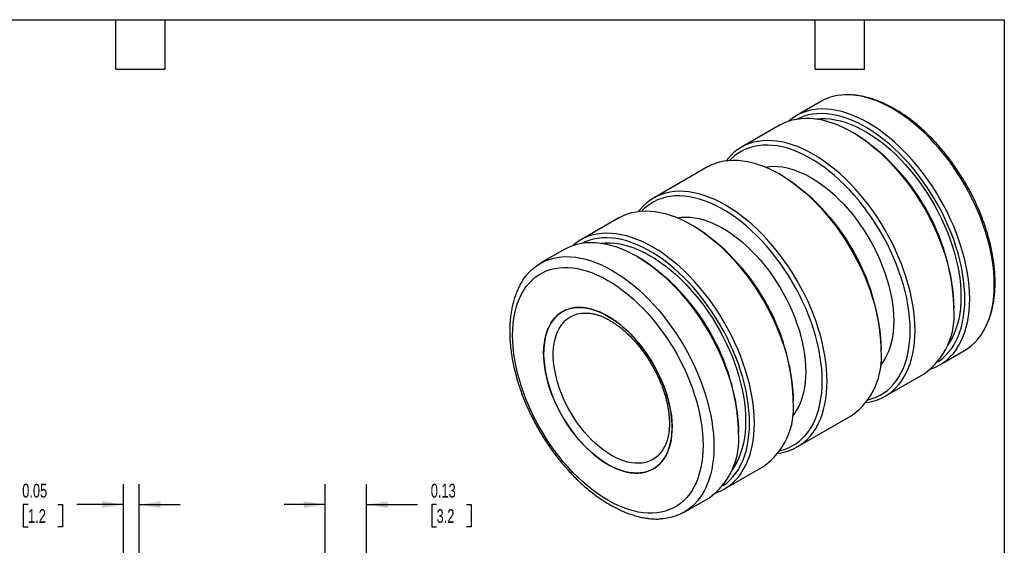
# Model space of a CAD drawing. Header units: inches. Extents: x 0.12 to 5.38, y 0.12 to 4.12.
# Tile 3 of 3: x 2.38 to 5.37, y 2.53 to 4.12. Entities that reach past the tile are written whole.
import ezdxf

# ---------------------------------------------------------------- set-up
doc = ezdxf.new("R2010")
doc.units = ezdxf.units.IN
doc.header["$LTSCALE"] = 0.5
doc.header["$MEASUREMENT"] = 0
doc.layers.add('DIMENSIONS', color=140, linetype='Continuous', lineweight=25)
doc.layers.add('TEXT', color=140, linetype='Continuous', lineweight=25)
doc.styles.add('SLDTEXTSTYLE0', font='TXT', dxfattribs={"width": 0.7})
doc.dimstyles.new('SLDDIMSTYLE1', dxfattribs={"dimtxt": 0.04248, "dimasz": 0.065, "dimexe": 0, "dimexo": 0.0625, "dimgap": 0.01062, "dimtad": 0, "dimtih": 1, "dimtoh": 1, "dimrnd": 1e-09, "dimdsep": 46, "dimtxsty": 'SLDTEXTSTYLE0', "dimsah": 1, "dimcen": 0.09, "dimadec": 0, "dimazin": 2, "dimtfac": 1, "dimtmove": 0, "dimatfit": 0, "dimfxl": 0, "dimfrac": 2, "dimtolj": 1, "dimtzin": 12, "dimarcsym": 0})

# ---------------------------------------------------------------- blocks, each defined once
blk = doc.blocks.new('_D_1')
at = {"layer": 'DIMENSIONS'}
for p, q in [((2.6981, 2.3864), (2.6981, 2.7127)), ((2.7456, 2.3864), (2.7456, 2.7127)), ((2.4079, 2.6502), (2.3936, 2.6502)), ((2.3936, 2.6502), (2.3936, 2.5827)), ((2.4988, 2.6502), (2.513, 2.6502)), ((2.513, 2.6502), (2.513, 2.5827)), ((2.6981, 2.6502), (2.5563, 2.6502)), ((2.7456, 2.6502), (2.8706, 2.6502)), ((2.3936, 2.5827), (2.4079, 2.5827)), ((2.513, 2.5827), (2.4988, 2.5827))]:
    blk.add_line(p, q, dxfattribs=at)
for points in [[(2.6981, 2.6502), (2.6331, 2.6602), (2.6331, 2.6402)], [(2.7456, 2.6502), (2.8106, 2.6402), (2.8106, 2.6602)]]:
    blk.add_solid(points, dxfattribs=at)
at = {"layer": 'DIMENSIONS', "char_height": 0.04167, "attachment_point": 1, "style": 'SLDTEXTSTYLE0'}
for s, insert in [('0.05', (2.3902, 2.7135)), ('1.2', (2.4079, 2.6364))]:
    blk.add_mtext(s, dxfattribs=dict(at, insert=insert))
blk = doc.blocks.new('_D_2')
at = {"layer": 'DIMENSIONS'}
for p, q in [((3.3111, 2.3864), (3.3111, 2.7127)), ((3.4361, 2.3864), (3.4361, 2.7127)), ((3.3111, 2.6502), (3.1861, 2.6502)), ((3.4361, 2.6502), (3.592, 2.6502)), ((3.6496, 2.6502), (3.6353, 2.6502)), ((3.6353, 2.6502), (3.6353, 2.5827)), ((3.7405, 2.6502), (3.7547, 2.6502)), ((3.7547, 2.6502), (3.7547, 2.5827)), ((3.6353, 2.5827), (3.6496, 2.5827)), ((3.7547, 2.5827), (3.7405, 2.5827))]:
    blk.add_line(p, q, dxfattribs=at)
for points in [[(3.3111, 2.6502), (3.2461, 2.6602), (3.2461, 2.6402)], [(3.4361, 2.6502), (3.5011, 2.6402), (3.5011, 2.6602)]]:
    blk.add_solid(points, dxfattribs=at)
at = {"layer": 'DIMENSIONS', "char_height": 0.04167, "attachment_point": 1, "style": 'SLDTEXTSTYLE0'}
for s, insert in [('0.13', (3.6319, 2.7135)), ('3.2', (3.6496, 2.6364))]:
    blk.add_mtext(s, dxfattribs=dict(at, insert=insert))

msp = doc.modelspace()

# ---------------------------------------------------------------- linework, layer by layer
for p, q in [((4.81702, 3.87602), (4.74231, 3.8329)), ((4.69387, 3.80493), (4.57614, 3.73697)), ((4.91989, 3.77898), (4.91247, 3.78326)), ((4.4729, 3.67737), (4.30885, 3.58267)), ((4.69892, 3.65141), (4.6915, 3.6557)), ((4.20562, 3.52307), (4.08788, 3.4551)), ((4.43164, 3.49711), (4.42421, 3.5014)), ((4.03945, 3.42714), (3.96474, 3.38401)), ((4.26547, 3.40118), (4.25804, 3.40547)), ((5.22151, 3.24793), (5.22151, 3.2565)), ((5.00054, 3.12036), (5.00054, 3.12893)), ((5.1794, 3.07575), (5.25411, 3.11888)), ((5.01323, 2.97982), (5.13096, 3.04779)), ((4.73326, 2.96606), (4.73326, 2.97463)), ((4.74594, 2.82552), (4.90999, 2.92023)), ((4.56709, 2.87013), (4.56709, 2.8787)), ((4.52497, 2.69796), (4.64271, 2.76592)), ((4.40183, 2.62687), (4.47654, 2.67))]:
    msp.add_line(p, q)
at = {"flags": 128}
for points in [[(5.25411, 3.11888), (5.25412, 3.11889), (5.26526, 3.12601), (5.27577, 3.13416), (5.28562, 3.14329), (5.29479, 3.1534), (5.30324, 3.16445), (5.31097, 3.17642), (5.31793, 3.18926), (5.32412, 3.20295), (5.32953, 3.21745), (5.33412, 3.23271), (5.3379, 3.2487), (5.34085, 3.26537), (5.34296, 3.28268), (5.34423, 3.30058), (5.34465, 3.31901), (5.34423, 3.33794), (5.34296, 3.3573), (5.34085, 3.37705), (5.3379, 3.39712), (5.33412, 3.41747), (5.32953, 3.43804), (5.32412, 3.45878), (5.31793, 3.47962), (5.31097, 3.50051), (5.30324, 3.52138), (5.29479, 3.5422), (5.28562, 3.56289), (5.27577, 3.5834), (5.26526, 3.60368), (5.25412, 3.62366), (5.24238, 3.6433), (5.23008, 3.66254), (5.21724, 3.68133), (5.20391, 3.69961), (5.19011, 3.71734), (5.17589, 3.73447), (5.16128, 3.75095), (5.14633, 3.76673), (5.13108, 3.78177), (5.11556, 3.79604), (5.09982, 3.80948), (5.08391, 3.82207), (5.06787, 3.83377), (5.05174, 3.84455), (5.03556, 3.85438), (5.01938, 3.86323), (5.00325, 3.87108), (4.98721, 3.8779), (4.9713, 3.88368), (4.95556, 3.8884), (4.94005, 3.89205), (4.92479, 3.89462), (4.90984, 3.8961), (4.89523, 3.89649), (4.88101, 3.89578), (4.86722, 3.89398), (4.85388, 3.89109), (4.84104, 3.88713), (4.82874, 3.8821), (4.81702, 3.87602)], [(5.15384, 3.0641), (5.15537, 3.06464), (5.16768, 3.06968), (5.17942, 3.07576), (5.19056, 3.08289), (5.20107, 3.09103), (5.21092, 3.10017), (5.22008, 3.11028), (5.22854, 3.12133), (5.23626, 3.13329), (5.24323, 3.14614), (5.24942, 3.15983), (5.25482, 3.17432), (5.25942, 3.18959), (5.2632, 3.20558), (5.26614, 3.22225), (5.26826, 3.23956), (5.26953, 3.25745), (5.26995, 3.27589), (5.26953, 3.29481), (5.26826, 3.31417), (5.26614, 3.33392), (5.2632, 3.354), (5.25942, 3.37435), (5.25482, 3.39492), (5.24942, 3.41565), (5.24323, 3.43649), (5.23626, 3.45738), (5.22854, 3.47826), (5.22008, 3.49907), (5.21092, 3.51976), (5.20107, 3.54028), (5.19056, 3.56055), (5.17942, 3.58054), (5.16768, 3.60018), (5.15537, 3.61942), (5.14254, 3.6382), (5.1292, 3.65649), (5.1154, 3.67422), (5.10118, 3.69134), (5.08658, 3.70782), (5.07162, 3.7236), (5.05637, 3.73864), (5.04085, 3.75291), (5.02512, 3.76636), (5.00921, 3.77895), (4.99316, 3.79065), (4.97703, 3.80143), (4.96086, 3.81125), (4.94468, 3.8201), (4.92855, 3.82795), (4.9125, 3.83477), (4.89659, 3.84055), (4.88086, 3.84527), (4.86534, 3.84892), (4.85009, 3.85149), (4.83514, 3.85297), (4.82053, 3.85336), (4.80631, 3.85265), (4.79251, 3.85085), (4.77917, 3.84797), (4.76634, 3.844), (4.75403, 3.83897), (4.74229, 3.83288), (4.73115, 3.82576), (4.72064, 3.81762), (4.71944, 3.81658)], [(5.17375, 3.08489), (5.17509, 3.08578), (5.18567, 3.09363), (5.19558, 3.1025), (5.20482, 3.11234), (5.21334, 3.12315), (5.22112, 3.13488), (5.22814, 3.1475), (5.23439, 3.16099), (5.23984, 3.17529), (5.24447, 3.19037), (5.24828, 3.20619), (5.25126, 3.22269), (5.25339, 3.23985), (5.25467, 3.25759), (5.2551, 3.27589), (5.25467, 3.29467), (5.25339, 3.3139), (5.25126, 3.33352), (5.24828, 3.35346), (5.24447, 3.37368), (5.23984, 3.39411), (5.23439, 3.4147), (5.22814, 3.4354), (5.22112, 3.45613), (5.21334, 3.47685), (5.20482, 3.49749), (5.19558, 3.51799), (5.18567, 3.53831), (5.17509, 3.55837), (5.16389, 3.57813), (5.15208, 3.59752), (5.13972, 3.6165), (5.12683, 3.635), (5.11344, 3.65298), (5.09961, 3.67038), (5.08535, 3.68716), (5.07073, 3.70327), (5.05577, 3.71866), (5.04052, 3.73329), (5.02503, 3.74711), (5.00933, 3.76009), (4.99347, 3.7722), (4.9775, 3.78339), (4.96146, 3.79363), (4.9454, 3.80291), (4.92936, 3.81118), (4.91339, 3.81843), (4.89753, 3.82463), (4.88184, 3.82977), (4.86634, 3.83384), (4.85109, 3.83682), (4.83613, 3.8387), (4.82151, 3.83948), (4.80726, 3.83915), (4.79342, 3.83772), (4.78004, 3.8352), (4.76714, 3.83158), (4.75478, 3.82688), (4.7474, 3.82343)], [(4.69387, 3.80493), (4.70559, 3.81101), (4.7179, 3.81604), (4.73074, 3.82001), (4.74407, 3.82289), (4.75787, 3.82469), (4.77209, 3.8254), (4.7867, 3.82501), (4.80165, 3.82353), (4.8169, 3.82096), (4.83242, 3.81731), (4.84815, 3.81259), (4.86407, 3.80681), (4.88011, 3.79999), (4.89624, 3.79214), (4.91242, 3.78329), (4.9286, 3.77346), (4.94473, 3.76268), (4.96077, 3.75098), (4.97668, 3.73839), (4.99242, 3.72495), (5.00793, 3.71068), (5.02319, 3.69564), (5.03814, 3.67986), (5.05274, 3.66338), (5.06697, 3.64625), (5.08076, 3.62853), (5.0941, 3.61024), (5.10694, 3.59145), (5.11924, 3.57222), (5.13098, 3.55258), (5.14212, 3.53259), (5.15263, 3.51231), (5.16248, 3.4918), (5.17165, 3.47111), (5.1801, 3.4503), (5.18782, 3.42942), (5.19479, 3.40853), (5.20098, 3.38769), (5.20638, 3.36696), (5.21098, 3.34639), (5.21476, 3.32603), (5.21771, 3.30596), (5.21982, 3.28621), (5.22109, 3.26685), (5.22151, 3.24793)], [(4.80406, 3.82319), (4.81763, 3.82422), (4.8317, 3.82415), (4.84612, 3.82299), (4.86086, 3.82073), (4.87587, 3.81739), (4.89111, 3.81297), (4.90653, 3.80749), (4.92209, 3.80095), (4.93774, 3.79339), (4.95343, 3.78482), (4.96913, 3.77527), (4.98478, 3.76476), (5.00033, 3.75333), (5.01575, 3.74101), (5.03099, 3.72784), (5.046, 3.71385), (5.06074, 3.69909), (5.07516, 3.6836), (5.08923, 3.66743), (5.1029, 3.65061), (5.11613, 3.63321), (5.12888, 3.61527), (5.14112, 3.59685), (5.1528, 3.57799), (5.16391, 3.55876), (5.17439, 3.53921), (5.18423, 3.5194), (5.19339, 3.49939), (5.20185, 3.47923), (5.20957, 3.45898), (5.21655, 3.43871), (5.22275, 3.41848), (5.22817, 3.39833), (5.23278, 3.37834), (5.23657, 3.35855), (5.23953, 3.33904), (5.24165, 3.31985), (5.24292, 3.30104), (5.24334, 3.28267), (5.24292, 3.26479), (5.24165, 3.24746), (5.23953, 3.23072), (5.23657, 3.21462), (5.23278, 3.19921), (5.22817, 3.18454), (5.22275, 3.17064), (5.21655, 3.15757), (5.20957, 3.14535), (5.20188, 3.13408)], [(4.95543, 2.96073), (4.96303, 2.96187), (4.97637, 2.96475), (4.9892, 2.96871), (5.00151, 2.97375), (5.01325, 2.97983), (5.02439, 2.98696), (5.0349, 2.9951), (5.04475, 3.00424), (5.05391, 3.01435), (5.06237, 3.0254), (5.07009, 3.03736), (5.07706, 3.05021), (5.08325, 3.0639), (5.08865, 3.0784), (5.09325, 3.09366), (5.09703, 3.10965), (5.09997, 3.12632), (5.10209, 3.14363), (5.10336, 3.16152), (5.10378, 3.17996), (5.10336, 3.19888), (5.10209, 3.21825), (5.09997, 3.23799), (5.09703, 3.25807), (5.09325, 3.27842), (5.08865, 3.29899), (5.08325, 3.31972), (5.07706, 3.34056), (5.07009, 3.36145), (5.06237, 3.38233), (5.05391, 3.40314), (5.04475, 3.42384), (5.0349, 3.44435), (5.02439, 3.46462), (5.01325, 3.48461), (5.00151, 3.50425), (4.9892, 3.52349), (4.97637, 3.54228), (4.96303, 3.56056), (4.94923, 3.57829), (4.93501, 3.59541), (4.92041, 3.61189), (4.90545, 3.62767), (4.8902, 3.64272), (4.87468, 3.65698), (4.85895, 3.67043), (4.84304, 3.68302), (4.82699, 3.69472), (4.81086, 3.7055), (4.79469, 3.71533), (4.77851, 3.72418), (4.76238, 3.73202), (4.74633, 3.73885), (4.73042, 3.74463), (4.71469, 3.74935), (4.69917, 3.753), (4.68392, 3.75556), (4.66897, 3.75704), (4.65436, 3.75743), (4.64014, 3.75672), (4.62634, 3.75493), (4.613, 3.75204), (4.60017, 3.74808), (4.58786, 3.74304), (4.57612, 3.73696), (4.56498, 3.72983), (4.55447, 3.72169), (4.54462, 3.71255), (4.53546, 3.70244), (4.5307, 3.69646)], [(4.96141, 2.96913), (4.97355, 2.97257), (4.98591, 2.97727), (4.99771, 2.98303), (5.00892, 2.98985), (5.0195, 2.99771), (5.02941, 3.00657), (5.03865, 3.01642), (5.04717, 3.02722), (5.05495, 3.03895), (5.06197, 3.05158), (5.06822, 3.06506), (5.07367, 3.07936), (5.0783, 3.09444), (5.08211, 3.11026), (5.08509, 3.12677), (5.08722, 3.14392), (5.0885, 3.16167), (5.08893, 3.17996), (5.0885, 3.19875), (5.08722, 3.21797), (5.08509, 3.23759), (5.08211, 3.25753), (5.0783, 3.27775), (5.07367, 3.29818), (5.06822, 3.31877), (5.06197, 3.33947), (5.05495, 3.3602), (5.04717, 3.38092), (5.03865, 3.40156), (5.02941, 3.42207), (5.0195, 3.44238), (5.00892, 3.46244), (4.99771, 3.4822), (4.98591, 3.50159), (4.97355, 3.52057), (4.96066, 3.53907), (4.94727, 3.55705), (4.93344, 3.57445), (4.91918, 3.59123), (4.90456, 3.60734), (4.8896, 3.62273), (4.87435, 3.63736), (4.85886, 3.65118), (4.84316, 3.66417), (4.8273, 3.67627), (4.81133, 3.68746), (4.79529, 3.69771), (4.77923, 3.70698), (4.76319, 3.71525), (4.74722, 3.7225), (4.73136, 3.7287), (4.71567, 3.73384), (4.70017, 3.73791), (4.68492, 3.74089), (4.66996, 3.74277), (4.65534, 3.74355), (4.64109, 3.74322), (4.62725, 3.7418), (4.61387, 3.73927), (4.60097, 3.73565), (4.58861, 3.73095), (4.57681, 3.72518), (4.5656, 3.71836), (4.55503, 3.71051), (4.54511, 3.70165), (4.54096, 3.69744)], [(4.4729, 3.67737), (4.48462, 3.68345), (4.49693, 3.68848), (4.50977, 3.69244), (4.5231, 3.69533), (4.5369, 3.69713), (4.55112, 3.69783), (4.56573, 3.69745), (4.58068, 3.69597), (4.59593, 3.6934), (4.61145, 3.68975), (4.62718, 3.68503), (4.64309, 3.67925), (4.65914, 3.67242), (4.67527, 3.66458), (4.69145, 3.65573), (4.70762, 3.6459), (4.72376, 3.63512), (4.7398, 3.62342), (4.75571, 3.61083), (4.77145, 3.59738), (4.78696, 3.58312), (4.80222, 3.56808), (4.81717, 3.55229), (4.83177, 3.53582), (4.84599, 3.51869), (4.85979, 3.50096), (4.87313, 3.48268), (4.88597, 3.46389), (4.89827, 3.44465), (4.91001, 3.42501), (4.92115, 3.40503), (4.93166, 3.38475), (4.94151, 3.36424), (4.95068, 3.34355), (4.95913, 3.32273), (4.96685, 3.30185), (4.97382, 3.28096), (4.98001, 3.26013), (4.98541, 3.23939), (4.99001, 3.21882), (4.99379, 3.19847), (4.99674, 3.17839), (4.99885, 3.15865), (5.00012, 3.13929), (5.00054, 3.12036)], [(4.64901, 3.67685), (4.6614, 3.67851), (4.67428, 3.6791), (4.68756, 3.67858), (4.70116, 3.67697), (4.71506, 3.67426), (4.72921, 3.67048), (4.74355, 3.66562), (4.75804, 3.6597), (4.77262, 3.65276), (4.78726, 3.6448), (4.8019, 3.63586), (4.81648, 3.62596), (4.83097, 3.61515), (4.84531, 3.60345), (4.85946, 3.59091), (4.87336, 3.57756), (4.88697, 3.56347), (4.90024, 3.54866), (4.91313, 3.53319), (4.92559, 3.51712), (4.93758, 3.5005), (4.94907, 3.48338), (4.96001, 3.46582), (4.97036, 3.44789), (4.9801, 3.42964), (4.98918, 3.41113), (4.99758, 3.39243), (5.00527, 3.3736), (5.01221, 3.35471), (5.0184, 3.33581), (5.02381, 3.31697), (5.02842, 3.29826), (5.03221, 3.27974), (5.03517, 3.26147), (5.03729, 3.24352), (5.03856, 3.22594), (5.03899, 3.20879), (5.03856, 3.19213), (5.03729, 3.17602), (5.03517, 3.16052), (5.03221, 3.14567), (5.02842, 3.13152), (5.02381, 3.11813), (5.0184, 3.10554), (5.01221, 3.09379), (5.00527, 3.08291), (4.99761, 3.073)], [(4.68814, 2.80643), (4.69574, 2.80756), (4.70908, 2.81045), (4.72192, 2.81441), (4.73422, 2.81945), (4.74596, 2.82553), (4.7571, 2.83266), (4.76761, 2.8408), (4.77746, 2.84994), (4.78663, 2.86005), (4.79508, 2.8711), (4.8028, 2.88306), (4.80977, 2.89591), (4.81596, 2.9096), (4.82137, 2.92409), (4.82596, 2.93936), (4.82974, 2.95535), (4.83269, 2.97202), (4.8348, 2.98933), (4.83607, 3.00722), (4.83649, 3.02566), (4.83607, 3.04458), (4.8348, 3.06395), (4.83269, 3.08369), (4.82974, 3.10377), (4.82596, 3.12412), (4.82137, 3.14469), (4.81596, 3.16542), (4.80977, 3.18626), (4.8028, 3.20715), (4.79508, 3.22803), (4.78663, 3.24884), (4.77746, 3.26953), (4.76761, 3.29005), (4.7571, 3.31032), (4.74596, 3.33031), (4.73422, 3.34995), (4.72192, 3.36919), (4.70908, 3.38797), (4.69574, 3.40626), (4.68195, 3.42399), (4.66772, 3.44111), (4.65312, 3.45759), (4.63817, 3.47337), (4.62291, 3.48842), (4.6074, 3.50268), (4.59166, 3.51613), (4.57575, 3.52872), (4.55971, 3.54042), (4.54358, 3.5512), (4.5274, 3.56102), (4.51122, 3.56987), (4.49509, 3.57772), (4.47905, 3.58454), (4.46313, 3.59032), (4.4474, 3.59505), (4.43188, 3.5987), (4.41663, 3.60126), (4.40168, 3.60274), (4.38707, 3.60313), (4.37285, 3.60242), (4.35905, 3.60062), (4.34572, 3.59774), (4.33288, 3.59377), (4.32057, 3.58874), (4.30884, 3.58266), (4.2977, 3.57553), (4.28719, 3.56739), (4.27734, 3.55825), (4.26817, 3.54814), (4.26342, 3.54216)], [(4.69413, 2.81483), (4.70626, 2.81827), (4.71863, 2.82297), (4.73043, 2.82873), (4.74163, 2.83555), (4.75221, 2.8434), (4.76213, 2.85227), (4.77136, 2.86211), (4.77988, 2.87292), (4.78766, 2.88465), (4.79469, 2.89728), (4.80093, 2.91076), (4.80638, 2.92506), (4.81102, 2.94014), (4.81483, 2.95596), (4.8178, 2.97246), (4.81993, 2.98962), (4.82122, 3.00736), (4.82164, 3.02566), (4.82122, 3.04445), (4.81993, 3.06367), (4.8178, 3.08329), (4.81483, 3.10323), (4.81102, 3.12345), (4.80638, 3.14388), (4.80093, 3.16447), (4.79469, 3.18517), (4.78766, 3.2059), (4.77988, 3.22662), (4.77136, 3.24726), (4.76213, 3.26776), (4.75221, 3.28808), (4.74163, 3.30814), (4.73043, 3.3279), (4.71863, 3.34729), (4.70626, 3.36627), (4.69337, 3.38477), (4.67999, 3.40275), (4.66615, 3.42015), (4.6519, 3.43693), (4.63727, 3.45304), (4.62231, 3.46843), (4.60706, 3.48306), (4.59157, 3.49688), (4.57587, 3.50986), (4.56001, 3.52197), (4.54404, 3.53316), (4.52801, 3.54341), (4.51194, 3.55268), (4.49591, 3.56095), (4.47994, 3.5682), (4.46408, 3.5744), (4.44838, 3.57954), (4.43288, 3.58361), (4.41764, 3.58659), (4.40268, 3.58847), (4.38805, 3.58925), (4.3738, 3.58892), (4.35996, 3.5875), (4.34658, 3.58497), (4.33369, 3.58135), (4.32132, 3.57665), (4.30952, 3.57088), (4.29832, 3.56406), (4.28774, 3.55621), (4.27782, 3.54735), (4.27368, 3.54314)], [(4.20562, 3.52307), (4.21734, 3.52914), (4.22964, 3.53418), (4.24248, 3.53814), (4.25582, 3.54103), (4.26961, 3.54283), (4.28384, 3.54353), (4.29844, 3.54315), (4.31339, 3.54167), (4.32865, 3.5391), (4.34416, 3.53545), (4.3599, 3.53073), (4.37581, 3.52495), (4.39185, 3.51812), (4.40798, 3.51028), (4.42416, 3.50143), (4.44034, 3.4916), (4.45647, 3.48082), (4.47251, 3.46912), (4.48843, 3.45653), (4.50416, 3.44308), (4.51968, 3.42882), (4.53493, 3.41377), (4.54988, 3.39799), (4.56449, 3.38152), (4.57871, 3.36439), (4.59251, 3.34666), (4.60584, 3.32838), (4.61868, 3.30959), (4.63099, 3.29035), (4.64272, 3.27071), (4.65386, 3.25073), (4.66437, 3.23045), (4.67422, 3.20994), (4.68339, 3.18925), (4.69184, 3.16843), (4.69957, 3.14755), (4.70653, 3.12666), (4.71273, 3.10582), (4.71813, 3.08509), (4.72272, 3.06452), (4.7265, 3.04417), (4.72945, 3.02409), (4.73156, 3.00435), (4.73283, 2.98499), (4.73326, 2.96606)], [(4.38173, 3.52254), (4.39411, 3.52421), (4.407, 3.5248), (4.42027, 3.52428), (4.43388, 3.52267), (4.44778, 3.51996), (4.46192, 3.51617), (4.47626, 3.51132), (4.49075, 3.5054), (4.50534, 3.49845), (4.51997, 3.4905), (4.53461, 3.48156), (4.5492, 3.47166), (4.56369, 3.46085), (4.57803, 3.44915), (4.59217, 3.43661), (4.60607, 3.42326), (4.61968, 3.40916), (4.63295, 3.39436), (4.64584, 3.37889), (4.6583, 3.36282), (4.6703, 3.3462), (4.68178, 3.32908), (4.69272, 3.31152), (4.70308, 3.29359), (4.71281, 3.27534), (4.72189, 3.25683), (4.73029, 3.23813), (4.73798, 3.2193), (4.74493, 3.20041), (4.75112, 3.18151), (4.75652, 3.16267), (4.76113, 3.14396), (4.76492, 3.12544), (4.76788, 3.10717), (4.77, 3.08922), (4.77128, 3.07164), (4.7717, 3.05449), (4.77128, 3.03783), (4.77, 3.02172), (4.76788, 3.00622), (4.76492, 2.99137), (4.76113, 2.97722), (4.75652, 2.96383), (4.75112, 2.95124), (4.74493, 2.93948), (4.73798, 2.92861), (4.73032, 2.91869)], [(4.49941, 2.68631), (4.50095, 2.68685), (4.51325, 2.69188), (4.52499, 2.69797), (4.53613, 2.70509), (4.54664, 2.71324), (4.55649, 2.72237), (4.56566, 2.73248), (4.57411, 2.74354), (4.58183, 2.7555), (4.5888, 2.76834), (4.59499, 2.78203), (4.60039, 2.79653), (4.60499, 2.81179), (4.60877, 2.82778), (4.61172, 2.84446), (4.61383, 2.86176), (4.6151, 2.87966), (4.61552, 2.89809), (4.6151, 2.91702), (4.61383, 2.93638), (4.61172, 2.95613), (4.60877, 2.9762), (4.60499, 2.99655), (4.60039, 3.01713), (4.59499, 3.03786), (4.5888, 3.0587), (4.58183, 3.07959), (4.57411, 3.10047), (4.56566, 3.12128), (4.55649, 3.14197), (4.54664, 3.16248), (4.53613, 3.18276), (4.52499, 3.20275), (4.51325, 3.22238), (4.50095, 3.24162), (4.48811, 3.26041), (4.47477, 3.27869), (4.46098, 3.29642), (4.44675, 3.31355), (4.43215, 3.33003), (4.4172, 3.34581), (4.40194, 3.36085), (4.38643, 3.37512), (4.37069, 3.38856), (4.35478, 3.40115), (4.33874, 3.41285), (4.3226, 3.42363), (4.30643, 3.43346), (4.29025, 3.44231), (4.27412, 3.45016), (4.25808, 3.45698), (4.24216, 3.46276), (4.22643, 3.46748), (4.21091, 3.47113), (4.19566, 3.4737), (4.18071, 3.47518), (4.1661, 3.47557), (4.15188, 3.47486), (4.13808, 3.47306), (4.12475, 3.47018), (4.11191, 3.46621), (4.0996, 3.46118), (4.08787, 3.45509), (4.07673, 3.44797), (4.06622, 3.43983), (4.06501, 3.43879)], [(4.03945, 3.42714), (4.05117, 3.43322), (4.06347, 3.43825), (4.07631, 3.44221), (4.08965, 3.4451), (4.10344, 3.4469), (4.11767, 3.4476), (4.13227, 3.44722), (4.14722, 3.44574), (4.16248, 3.44317), (4.17799, 3.43952), (4.19373, 3.4348), (4.20964, 3.42902), (4.22568, 3.4222), (4.24181, 3.41435), (4.25799, 3.4055), (4.27417, 3.39567), (4.2903, 3.38489), (4.30634, 3.37319), (4.32226, 3.3606), (4.33799, 3.34715), (4.35351, 3.33289), (4.36876, 3.31785), (4.38371, 3.30206), (4.39832, 3.28559), (4.41254, 3.26846), (4.42634, 3.25073), (4.43967, 3.23245), (4.45251, 3.21366), (4.46482, 3.19442), (4.47655, 3.17478), (4.48769, 3.1548), (4.4982, 3.13452), (4.50805, 3.11401), (4.51722, 3.09332), (4.52567, 3.0725), (4.5334, 3.05162), (4.54036, 3.03074), (4.54656, 3.0099), (4.55196, 2.98916), (4.55655, 2.96859), (4.56033, 2.94824), (4.56328, 2.92817), (4.56539, 2.90842), (4.56666, 2.88906), (4.56709, 2.87013)], [(4.51932, 2.7071), (4.52066, 2.70799), (4.53124, 2.71584), (4.54116, 2.7247), (4.55039, 2.73455), (4.55891, 2.74536), (4.56669, 2.75709), (4.57371, 2.76971), (4.57996, 2.78319), (4.58541, 2.7975), (4.59004, 2.81258), (4.59386, 2.82839), (4.59683, 2.8449), (4.59896, 2.86205), (4.60025, 2.8798), (4.60067, 2.89809), (4.60025, 2.91688), (4.59896, 2.93611), (4.59683, 2.95572), (4.59386, 2.97567), (4.59004, 2.99588), (4.58541, 3.01632), (4.57996, 3.03691), (4.57371, 3.0576), (4.56669, 3.07834), (4.55891, 3.09905), (4.55039, 3.11969), (4.54116, 3.1402), (4.53124, 3.16051), (4.52066, 3.18058), (4.50946, 3.20033), (4.49766, 3.21973), (4.48529, 3.2387), (4.4724, 3.25721), (4.45902, 3.27519), (4.44518, 3.29259), (4.43093, 3.30937), (4.4163, 3.32548), (4.40134, 3.34087), (4.38609, 3.35549), (4.3706, 3.36932), (4.3549, 3.3823), (4.33904, 3.39441), (4.32307, 3.4056), (4.30703, 3.41584), (4.29097, 3.42511), (4.27493, 3.43339), (4.25896, 3.44063), (4.24311, 3.44684), (4.22741, 3.45198), (4.21191, 3.45604), (4.19667, 3.45902), (4.18171, 3.4609), (4.16708, 3.46168), (4.15283, 3.46136), (4.13899, 3.45993), (4.12561, 3.45741), (4.11272, 3.45379), (4.10035, 3.44909), (4.09297, 3.44564)], [(4.14963, 3.4454), (4.16321, 3.44642), (4.17727, 3.44636), (4.1917, 3.4452), (4.20643, 3.44294), (4.22144, 3.4396), (4.23668, 3.43518), (4.2521, 3.42969), (4.26766, 3.42316), (4.28331, 3.4156), (4.299, 3.40703), (4.3147, 3.39747), (4.33035, 3.38697), (4.34591, 3.37554), (4.36133, 3.36322), (4.37656, 3.35005), (4.39157, 3.33606), (4.40631, 3.3213), (4.42074, 3.30581), (4.4348, 3.28963), (4.44847, 3.27282), (4.4617, 3.25542), (4.47445, 3.23748), (4.48669, 3.21905), (4.49838, 3.2002), (4.50948, 3.18097), (4.51996, 3.16142), (4.5298, 3.14161), (4.53896, 3.12159), (4.54742, 3.10144), (4.55515, 3.08119), (4.56212, 3.06092), (4.56833, 3.04068), (4.57374, 3.02054), (4.57835, 3.00054), (4.58214, 2.98076), (4.5851, 2.96125), (4.58722, 2.94206), (4.58849, 2.92325), (4.58892, 2.90488), (4.58849, 2.887), (4.58722, 2.86967), (4.5851, 2.85292), (4.58214, 2.83683), (4.57835, 2.82142), (4.57374, 2.80675), (4.56833, 2.79285), (4.56212, 2.77978), (4.55515, 2.76756), (4.54745, 2.75629)], [(3.91072, 3.33111), (3.9156, 3.33844), (3.92406, 3.34949), (3.93322, 3.3596), (3.94308, 3.36874), (3.95358, 3.37688), (3.96472, 3.384), (3.97646, 3.39009), (3.98877, 3.39512), (4.00161, 3.39909), (4.01494, 3.40197), (4.02874, 3.40377), (4.04296, 3.40448), (4.05757, 3.40409), (4.07252, 3.40261), (4.08777, 3.40004), (4.10329, 3.39639), (4.11902, 3.39167), (4.13493, 3.38589), (4.15098, 3.37907), (4.16711, 3.37122), (4.18329, 3.36237)], [(4.17013, 3.33212), (4.18581, 3.32258), (4.20143, 3.31209), (4.21696, 3.30068), (4.23236, 3.28838), (4.24758, 3.27523), (4.26256, 3.26126), (4.27728, 3.24653), (4.29168, 3.23106), (4.30572, 3.21491), (4.31937, 3.19812), (4.33258, 3.18074), (4.34531, 3.16283), (4.35753, 3.14443), (4.3692, 3.12561), (4.38029, 3.10641), (4.39076, 3.08689), (4.40058, 3.06711), (4.40973, 3.04712), (4.41817, 3.027), (4.42589, 3.00678), (4.43285, 2.98654), (4.43905, 2.96634), (4.44445, 2.94622), (4.44905, 2.92626), (4.45284, 2.90651), (4.45579, 2.88702), (4.45791, 2.86786), (4.45918, 2.84908), (4.45961, 2.83074), (4.45918, 2.81289), (4.45791, 2.79558), (4.45579, 2.77886), (4.45284, 2.76279), (4.44905, 2.7474), (4.44445, 2.73275), (4.43905, 2.71888), (4.43285, 2.70583), (4.42589, 2.69363), (4.41817, 2.68233), (4.40973, 2.67195), (4.40058, 2.66252), (4.39076, 2.65408), (4.38029, 2.64665), (4.3692, 2.64025), (4.35753, 2.6349), (4.34531, 2.63061), (4.33258, 2.6274), (4.31937, 2.62527), (4.30572, 2.62424), (4.29168, 2.62431), (4.27728, 2.62547), (4.26256, 2.62772), (4.24758, 2.63106), (4.23236, 2.63547), (4.21696, 2.64095), (4.20143, 2.64747), (4.18581, 2.65502), (4.17013, 2.66358), (4.15446, 2.67312), (4.13884, 2.68361), (4.1233, 2.69502), (4.10791, 2.70732), (4.09269, 2.72047), (4.0777, 2.73443), (4.06299, 2.74917), (4.04859, 2.76464), (4.03454, 2.78079), (4.0209, 2.79758), (4.00769, 2.81496), (3.99495, 2.83287), (3.98273, 2.85126), (3.97106, 2.87009), (3.95998, 2.88929), (3.94951, 2.90881), (3.93969, 2.92859), (3.93054, 2.94857), (3.9221, 2.9687), (3.91438, 2.98892), (3.90742, 3.00916), (3.90122, 3.02936), (3.89581, 3.04948), (3.89121, 3.06944), (3.88743, 3.08919), (3.88447, 3.10868), (3.88236, 3.12784), (3.88109, 3.14662), (3.88066, 3.16496), (3.88109, 3.18281), (3.88236, 3.20012), (3.88447, 3.21684), (3.88743, 3.23291), (3.89121, 3.24829), (3.89581, 3.26294), (3.90122, 3.27682), (3.90742, 3.28987), (3.91438, 3.30207), (3.9221, 3.31337), (3.93054, 3.32375), (3.93969, 3.33318), (3.94951, 3.34162), (3.95998, 3.34905), (3.97106, 3.35545), (3.98273, 3.3608), (3.99495, 3.36509), (4.00769, 3.3683), (4.0209, 3.37043), (4.03454, 3.37146), (4.04859, 3.37139), (4.06299, 3.37023), (4.0777, 3.36798), (4.09269, 3.36464), (4.10791, 3.36023), (4.1233, 3.35475), (4.13884, 3.34823), (4.15446, 3.34068), (4.17013, 3.33212)], [(4.18329, 3.36237), (4.19946, 3.35254), (4.2156, 3.34177), (4.23164, 3.33006), (4.24755, 3.31747), (4.26329, 3.30403), (4.2788, 3.28976), (4.29406, 3.27472), (4.30901, 3.25894), (4.32361, 3.24246), (4.33783, 3.22533), (4.35163, 3.20761), (4.36497, 3.18932), (4.37781, 3.17054), (4.39011, 3.1513), (4.40185, 3.13166), (4.41299, 3.11167), (4.4235, 3.09139), (4.43335, 3.07088), (4.44251, 3.05019), (4.45097, 3.02938), (4.45869, 3.0085), (4.46566, 2.98761), (4.47185, 2.96677), (4.47725, 2.94604), (4.48185, 2.92547), (4.48563, 2.90512), (4.48857, 2.88504), (4.49069, 2.86529), (4.49196, 2.84593), (4.49238, 2.82701), (4.49196, 2.80857), (4.49069, 2.79067), (4.48857, 2.77337), (4.48563, 2.7567), (4.48185, 2.74071), (4.47725, 2.72544), (4.47185, 2.71095), (4.46566, 2.69726), (4.45869, 2.68441), (4.45097, 2.67245), (4.44251, 2.66139), (4.43335, 2.65129), (4.4235, 2.64215), (4.41299, 2.63401), (4.40185, 2.62688), (4.39011, 2.62079), (4.37781, 2.61576), (4.36497, 2.6118), (4.35163, 2.60891), (4.33783, 2.60711), (4.32912, 2.60655)], [(4.17013, 2.77248), (4.15724, 2.78042), (4.14439, 2.78931), (4.13166, 2.79911), (4.1191, 2.80978), (4.10676, 2.82128), (4.0947, 2.83354), (4.08297, 2.84653), (4.07162, 2.86017), (4.0607, 2.87442), (4.05026, 2.8892), (4.04035, 2.90447), (4.031, 2.92014), (4.02226, 2.93615), (4.01416, 2.95243), (4.00675, 2.9689), (4.00005, 2.98551), (3.9941, 3.00217), (3.98892, 3.01881), (3.98452, 3.03536), (3.98094, 3.05174), (3.97819, 3.06789), (3.97628, 3.08373), (3.97521, 3.0992), (3.975, 3.11422), (3.97564, 3.12874), (3.97713, 3.14268), (3.97946, 3.15599), (3.98263, 3.16861), (3.98662, 3.18048), (3.99141, 3.19155), (3.99698, 3.20178), (4.00331, 3.21111), (4.01037, 3.21951), (4.01813, 3.22694), (4.02655, 3.23337), (4.0356, 3.23878), (4.04524, 3.24312), (4.05542, 3.2464), (4.06611, 3.24858), (4.07725, 3.24967), (4.08879, 3.24966), (4.1007, 3.24855), (4.1129, 3.24635), (4.12536, 3.24305), (4.13801, 3.23868), (4.1508, 3.23327), (4.16368, 3.22682), (4.17659, 3.21937), (4.18946, 3.21095), (4.20226, 3.2016), (4.21491, 3.19136), (4.22736, 3.18027), (4.23957, 3.16838), (4.25147, 3.15575), (4.26302, 3.14243), (4.27416, 3.12848), (4.28485, 3.11395), (4.29503, 3.09892), (4.30467, 3.08344), (4.31372, 3.0676), (4.32214, 3.05144), (4.3299, 3.03505), (4.33696, 3.0185), (4.34329, 3.00186), (4.34886, 2.9852), (4.35365, 2.9686), (4.35764, 2.95212), (4.3608, 2.93585), (4.36314, 2.91984), (4.36463, 2.90418), (4.36527, 2.88893), (4.36505, 2.87415), (4.36399, 2.85991), (4.36208, 2.84628), (4.35932, 2.83331), (4.35574, 2.82106), (4.35135, 2.80958), (4.34617, 2.79892), (4.34021, 2.78914), (4.33352, 2.78027), (4.3261, 2.77235), (4.31801, 2.76541), (4.30927, 2.75949), (4.29992, 2.75462), (4.29, 2.7508), (4.27956, 2.74807), (4.26864, 2.74643), (4.25729, 2.74589), (4.24556, 2.74645), (4.2335, 2.74811), (4.22116, 2.75087), (4.2086, 2.7547), (4.19587, 2.75959), (4.18303, 2.76553), (4.17013, 2.77248)], [(4.17014, 3.22322), (4.15725, 3.23017), (4.1444, 3.23611), (4.13167, 3.24101), (4.11911, 3.24484), (4.10678, 3.24759), (4.09471, 3.24925), (4.08298, 3.24981), (4.07163, 3.24927), (4.06071, 3.24763), (4.05027, 3.2449), (4.04036, 3.24109), (4.03101, 3.23621), (4.02227, 3.23029), (4.01417, 3.22336), (4.00676, 3.21544), (4.00006, 3.20657), (3.99411, 3.19678), (3.98893, 3.18613), (3.98454, 3.17465), (3.98096, 3.1624), (3.9782, 3.14943), (3.97629, 3.13579), (3.97522, 3.12156), (3.97501, 3.10678), (3.97565, 3.09152), (3.97714, 3.07586), (3.97947, 3.05986), (3.98264, 3.04358), (3.98663, 3.02711), (3.99142, 3.0105), (3.99699, 2.99384), (4.00332, 2.9772), (4.01038, 2.96065), (4.01814, 2.94426), (4.02656, 2.92811), (4.03561, 2.91226), (4.04525, 2.89679), (4.05543, 2.88175), (4.06612, 2.86723), (4.07726, 2.85328), (4.0888, 2.83995), (4.10071, 2.82732), (4.11291, 2.81544), (4.12537, 2.80435), (4.13802, 2.79411), (4.15081, 2.78476), (4.16369, 2.77634), (4.1766, 2.76889), (4.18947, 2.76244), (4.20227, 2.75702), (4.21492, 2.75265), (4.22738, 2.74936), (4.23958, 2.74715), (4.25148, 2.74604), (4.26303, 2.74603), (4.27417, 2.74712), (4.28486, 2.74931), (4.29504, 2.75258), (4.30468, 2.75693), (4.31373, 2.76233), (4.32215, 2.76876), (4.32991, 2.77619), (4.33697, 2.78459), (4.3433, 2.79393), (4.34887, 2.80415), (4.35366, 2.81523), (4.35765, 2.8271), (4.36081, 2.83971), (4.36315, 2.85302), (4.36464, 2.86697), (4.36528, 2.88148), (4.36507, 2.8965), (4.364, 2.91197), (4.36209, 2.92781), (4.35933, 2.94396), (4.35575, 2.96035), (4.35136, 2.9769), (4.34618, 2.99354), (4.34022, 3.0102), (4.33353, 3.0268), (4.32612, 3.04328), (4.31802, 3.05956), (4.30928, 3.07557), (4.29993, 3.09124), (4.29002, 3.1065), (4.27957, 3.12129), (4.26866, 3.13553), (4.25731, 3.14918), (4.24557, 3.16216), (4.23351, 3.17443), (4.22118, 3.18592), (4.20861, 3.19659), (4.19588, 3.20639), (4.18304, 3.21528), (4.17014, 3.22322)], [(4.34447, 2.83039), (4.34059, 2.8228), (4.33479, 2.81355), (4.32824, 2.80522), (4.32097, 2.79787), (4.31302, 2.79152), (4.30444, 2.78621), (4.29525, 2.78196), (4.28551, 2.77879), (4.27526, 2.77673), (4.26455, 2.77577), (4.25344, 2.77593), (4.24198, 2.7772), (4.23022, 2.77957), (4.21823, 2.78304), (4.20605, 2.78759), (4.19376, 2.7932), (4.1814, 2.79983), (4.16905, 2.80746), (4.15675, 2.81605), (4.14458, 2.82556), (4.13258, 2.83594), (4.12083, 2.84714), (4.10936, 2.8591), (4.09825, 2.87177), (4.08755, 2.88509), (4.0773, 2.89899), (4.06756, 2.9134), (4.05837, 2.92826), (4.04978, 2.94349), (4.04184, 2.95901), (4.03457, 2.97475), (4.02802, 2.99064), (4.02222, 3.0066), (4.01719, 3.02254), (4.01296, 3.03839), (4.00955, 3.05408), (4.00698, 3.06953), (4.00526, 3.08466), (4.0044, 3.0994), (4.0044, 3.11368), (4.00526, 3.12742), (4.00698, 3.14056), (4.00955, 3.15304), (4.01296, 3.1648), (4.01719, 3.17577), (4.02222, 3.18591), (4.02802, 3.19516), (4.03457, 3.20349), (4.04184, 3.21084), (4.04978, 3.21719), (4.05837, 3.2225), (4.06756, 3.22675), (4.0773, 3.22992), (4.08755, 3.23198), (4.09825, 3.23294), (4.10936, 3.23278), (4.11159, 3.23262)]]:
    msp.add_lwpolyline(points, dxfattribs=at)
for centre, radius, start, end in [((4.56844, 3.22779), 0.6537, 2.5173, 57.47732), ((4.34747, 3.10022), 0.6537, 2.5173, 57.47732), ((4.08018, 2.94592), 0.6537, 2.5173, 57.47732), ((3.91401, 2.84999), 0.6537, 2.5173, 57.47732), ((5.0052, 3.22524), 0.2175, 305.32586, 5.98632), ((4.78423, 3.09768), 0.2175, 305.32586, 5.98632), ((4.51694, 2.94338), 0.2175, 305.32586, 5.98632), ((4.35077, 2.84745), 0.2175, 305.32586, 5.98632)]:
    msp.add_arc(centre, radius, start, end)
for points, knots in [([(5.0425, 3.85305), (5.03969, 3.85465), (5.03157, 3.85926), (5.01809, 3.86619), (5.00211, 3.87351), (4.98614, 3.87986), (4.97023, 3.88523), (4.95444, 3.88959), (4.9388, 3.89291), (4.92336, 3.89522), (4.90819, 3.89639), (4.897, 3.89672), (4.89096, 3.89633), (4.88979, 3.89625)], [0, 0, 0, 0, 0.0545827, 0.1575857, 0.2606388, 0.3636478, 0.4665417, 0.5692322, 0.6716147, 0.7735731, 0.8749884, 0.9757506, 1, 1, 1, 1]), ([(5.30829, 3.17224), (5.30917, 3.17359), (5.31269, 3.17895), (5.31808, 3.18909), (5.32446, 3.20266), (5.33003, 3.21702), (5.33485, 3.23208), (5.33889, 3.2478), (5.34213, 3.26414), (5.34456, 3.28105), (5.34619, 3.29848), (5.347, 3.31639), (5.34701, 3.33472), (5.34621, 3.35342), (5.34461, 3.37245), (5.34222, 3.39175), (5.33906, 3.41128), (5.33512, 3.43099), (5.33044, 3.45084), (5.32502, 3.47078), (5.31887, 3.49076), (5.31202, 3.51073), (5.30448, 3.53065), (5.29627, 3.55048), (5.28742, 3.57016), (5.27794, 3.58965), (5.26786, 3.60891), (5.2572, 3.62789), (5.24599, 3.64654), (5.23425, 3.66482), (5.22202, 3.68269), (5.20931, 3.7001), (5.19616, 3.71702), (5.18261, 3.7334), (5.16867, 3.7492), (5.15438, 3.76439), (5.13977, 3.77892), (5.12487, 3.79276), (5.10972, 3.80588), (5.09435, 3.81824), (5.07879, 3.8298), (5.06307, 3.84054), (5.05094, 3.84813), (5.04407, 3.85213), (5.0425, 3.85305)], [0, 0, 0, 0, 0.0080169, 0.0318826, 0.0559281, 0.0801436, 0.1045105, 0.1290051, 0.1536014, 0.1782736, 0.2029979, 0.2277543, 0.2525263, 0.2772993, 0.3020636, 0.3268138, 0.3515465, 0.3762601, 0.400954, 0.4256288, 0.4502855, 0.4749259, 0.4995518, 0.5241653, 0.5487689, 0.5733648, 0.5979557, 0.6225439, 0.6471321, 0.6717222, 0.6963166, 0.7209177, 0.7455281, 0.7701504, 0.7947871, 0.8194405, 0.8441131, 0.8688067, 0.8935232, 0.9182637, 0.9430288, 0.9678181, 0.9926297, 1, 1, 1, 1]), ([(3.9108, 3.33104), (3.91005, 3.32992), (3.90666, 3.3248), (3.90135, 3.31494), (3.89491, 3.30144), (3.88927, 3.28714), (3.88438, 3.27215), (3.88028, 3.25648), (3.87697, 3.2402), (3.87446, 3.22333), (3.87277, 3.20594), (3.87188, 3.18807), (3.87181, 3.16978), (3.87254, 3.1511), (3.87407, 3.1321), (3.87639, 3.11282), (3.87949, 3.09331), (3.88335, 3.07361), (3.88797, 3.05378), (3.89333, 3.03385), (3.89942, 3.01387), (3.90621, 2.99389), (3.91369, 2.97396), (3.92184, 2.95413), (3.93064, 2.93443), (3.94006, 2.91492), (3.95009, 2.89564), (3.9607, 2.87664), (3.97187, 2.85796), (3.98356, 2.83964), (3.99575, 2.82173), (4.00842, 2.80428), (4.02153, 2.78732), (4.03505, 2.77089), (4.04896, 2.75504), (4.06322, 2.7398), (4.0778, 2.72521), (4.09267, 2.71131), (4.1078, 2.69812), (4.12316, 2.6857), (4.1387, 2.67406), (4.15441, 2.66325), (4.17024, 2.65328), (4.18616, 2.6442), (4.20214, 2.63603), (4.21813, 2.62879), (4.23409, 2.62252), (4.24999, 2.61725), (4.26577, 2.61298), (4.2814, 2.60974), (4.29682, 2.60752), (4.31196, 2.60645), (4.32273, 2.60617), (4.32835, 2.60657), (4.32912, 2.60662)], [0, 0, 0, 0, 0.0053988, 0.0246025, 0.0439513, 0.063438, 0.0830481, 0.1027629, 0.1225613, 0.1424225, 0.1623273, 0.1822593, 0.2022048, 0.222152, 0.2420928, 0.2620225, 0.2819384, 0.3018388, 0.3217235, 0.3415927, 0.3614472, 0.3812885, 0.4011179, 0.4209373, 0.4407484, 0.4605533, 0.4803539, 0.5001522, 0.5199502, 0.5397498, 0.5595525, 0.5793605, 0.5991758, 0.6190005, 0.6388367, 0.6586861, 0.6785508, 0.6984323, 0.7183321, 0.7382512, 0.7581901, 0.7781485, 0.7981251, 0.8181171, 0.83812, 0.8581254, 0.8781212, 0.8980932, 0.9180242, 0.9378934, 0.9576783, 0.9773559, 0.9969049, 1, 1, 1, 1]), ([(4.11172, 3.23257), (4.1145, 3.23229), (4.12034, 3.23172), (4.12981, 3.22975), (4.13989, 3.22691), (4.15025, 3.22317), (4.16084, 3.21854), (4.16958, 3.21412), (4.17478, 3.21117), (4.17635, 3.21028)], [0, 0, 0, 0, 0.1447982, 0.3044686, 0.4624636, 0.6194837, 0.7760169, 0.9323932, 1, 1, 1, 1]), ([(4.17635, 3.21028), (4.17825, 3.20916), (4.18379, 3.20589), (4.19305, 3.19984), (4.20408, 3.19185), (4.21509, 3.18305), (4.22602, 3.17348), (4.23682, 3.16318), (4.24743, 3.15218), (4.2578, 3.14055), (4.26787, 3.12831), (4.2776, 3.11553), (4.28694, 3.10227), (4.29584, 3.08859), (4.30427, 3.07454), (4.31218, 3.0602), (4.31954, 3.04562), (4.32631, 3.03088), (4.33246, 3.01605), (4.33797, 3.00119), (4.34281, 2.98639), (4.34698, 2.9717), (4.35044, 2.95719), (4.35321, 2.94295), (4.35526, 2.92903), (4.3566, 2.91551), (4.35725, 2.90245), (4.3572, 2.88991), (4.35648, 2.87794), (4.3551, 2.86661), (4.35311, 2.85595), (4.3505, 2.84603), (4.34762, 2.83746), (4.3454, 2.8326), (4.34443, 2.83047)], [0, 0, 0, 0, 0.0165737, 0.0483105, 0.0801023, 0.1119541, 0.1438693, 0.1758473, 0.2078842, 0.2399741, 0.2721102, 0.3042847, 0.3364894, 0.3687158, 0.4009554, 0.4331995, 0.4654377, 0.4976601, 0.5298579, 0.5620224, 0.594145, 0.6262173, 0.6582316, 0.6901807, 0.722059, 0.7538629, 0.7855922, 0.8172515, 0.8488524, 0.8804167, 0.9119746, 0.9435666, 0.9752644, 1, 1, 1, 1])]:
    msp.add_open_spline(points, degree=3, knots=knots)
at = {"layer": 'TEXT'}
for p, q in [((0.125, 4.125), (5.375, 4.125)), ((2.675, 3.975), (2.675, 4.125)), ((2.825, 3.975), (2.825, 4.125)), ((4.8, 3.975), (4.8, 4.125)), ((4.95, 3.975), (4.95, 4.125)), ((5.375, 4.125), (5.375, 0.125)), ((2.675, 3.975), (2.825, 3.975)), ((4.8, 3.975), (4.95, 3.975))]:
    msp.add_line(p, q, dxfattribs=at)

# ---------------------------------------------------------------- dimensions: what is measured, and where the dimension line sits
at = {"layer": 'DIMENSIONS'}
for base, p1, p2, picture, middle in [((2.74557, 2.65024), (2.69807, 2.36142), (2.74557, 2.36142), '_D_1', (2.45333, 2.65024)), ((3.4360725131, 2.6502381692), (3.3110725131, 2.3614227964), (3.4360725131, 2.3614227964), '_D_2', (3.6950261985, 2.6502381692))]:
    dim = msp.add_linear_dim(base=base, p1=p1, p2=p2, dimstyle='SLDDIMSTYLE1', dxfattribs=at)
    dim.commit()
    dim.dimension.update_dxf_attribs({"geometry": picture, "text_midpoint": middle, "dimtype": 160})

doc.saveas('drawing.dxf')
